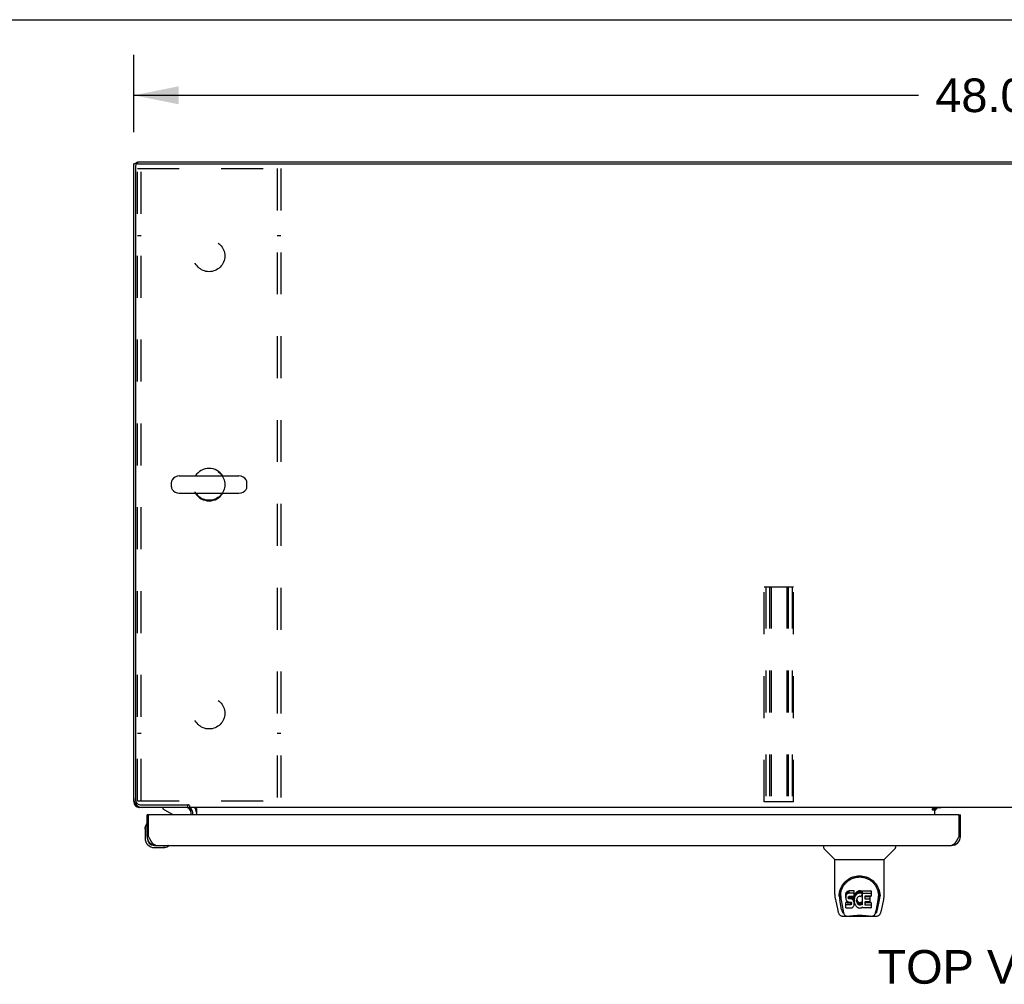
# Model space of a CAD drawing. Header units: inches. Extents: x 0 to 212, y 0 to 138.
# Tile 13 of 20: x 41 to 68, y 111 to 138. Entities that reach past the tile are written whole.
import ezdxf

# ---------------------------------------------------------------- set-up
doc = ezdxf.new("R2010")
doc.units = ezdxf.units.IN
doc.header["$LTSCALE"] = 11.6875
doc.header["$MEASUREMENT"] = 0
doc.linetypes.add('HIDDEN', pattern=[0.2, 0.1, -0.1])
doc.layers.get('0').update_dxf_attribs({"linetype": 'CONTINUOUS'})
for name, color, linetype in [('02___PRT_ALL_AXES', 7, 'CONTINUOUS'), ('DEFAULT_2', 8, 'HIDDEN'), ('DIMENSIONS', 7, 'CONTINUOUS')]:
    doc.layers.add(name, color=color, linetype=linetype)
doc.styles.get("Standard").update_dxf_attribs({"font": 'arial.ttf'})
doc.dimstyles.new('DIMSTYLE_1', dxfattribs={"dimtxt": 0.9375, "dimasz": 1.25, "dimexe": 0.09, "dimexo": 0.07, "dimgap": 0.0375, "dimtad": 0, "dimtih": 1, "dimtoh": 1, "dimzin": 4, "dimdsep": 46, "dimtxsty": 'Standard', "dimblk": '_FILLED', "dimblk1": '_FILLED', "dimblk2": '_FILLED', "dimcen": 0.09, "dimazin": 1, "dimtfac": 1, "dimtdec": 3, "dimtofl": 0, "dimtmove": 0, "dimatfit": 3, "dimldrblk": '_FILLED', "dimfxl": 0, "dimtolj": 1, "dimtzin": 4, "dimarcsym": 0})

# ---------------------------------------------------------------- blocks, each defined once
blk = doc.blocks.new('_FILLED')
at = {"color": 0, "linetype": 'ByBlock'}
blk.add_solid([(0, 0), (-1, 0.2), (-1, -0.2)], dxfattribs=at)
blk = doc.blocks.new('*D14')
at = {"layer": 'DIMENSIONS', "color": 2, "linetype": 'Continuous'}
for p, q in [((43.798, 134.361), (43.798, 136.518)), ((91.798, 134.361), (91.798, 136.518)), ((43.798, 135.393), (65.691, 135.393)), ((91.798, 135.393), (69.904, 135.393))]:
    blk.add_line(p, q, dxfattribs=at)
at = {"layer": 'DIMENSIONS', "color": 2, "linetype": 'Continuous', "xscale": 1.25, "yscale": 1.25, "zscale": 1.25, "rotation": 180}
blk.add_blockref('_FILLED', (43.798, 135.393), dxfattribs=at)
at = {"layer": 'DIMENSIONS', "color": 2, "linetype": 'Continuous', "xscale": 1.25, "yscale": 1.25, "zscale": 1.25}
blk.add_blockref('_FILLED', (91.798, 135.393), dxfattribs=at)
at = {"layer": 'DIMENSIONS', "color": 2, "linetype": 'Continuous', "insert": (67.798, 135.861), "char_height": 0.9375, "width": 3.27602, "attachment_point": 2, "line_spacing_factor": 0.9}
blk.add_mtext('48.00', dxfattribs=at)

msp = doc.modelspace()

# ---------------------------------------------------------------- linework, layer by layer
at = {"color": 7, "linetype": 'Continuous'}
for p, q in [((0, 137.5), (212.5, 137.5)), ((43.902, 133.538), (43.902, 133.485)), ((43.902, 133.486), (43.798, 133.486)), ((43.846, 133.489), (43.85, 133.486)), ((43.85, 133.423), (43.85, 115.74)), ((43.912, 133.486), (91.683, 133.486)), ((45.07, 124.779), (46.733, 124.779)), ((44.848, 124.474), (44.848, 124.602)), ((46.956, 124.474), (46.956, 124.602)), ((45.07, 124.296), (46.733, 124.296)), ((43.798, 115.704), (43.811, 115.704)), ((43.846, 115.587), (43.87, 115.61)), ((43.964, 115.551), (43.964, 115.538)), ((43.975, 115.615), (45.305, 115.615)), ((44.615, 115.538), (44.615, 115.499)), ((44.615, 115.499), (44.853, 115.361)), ((45.297, 115.615), (45.297, 115.538)), ((45.35, 115.589), (45.35, 115.538)), ((90.245, 115.538), (45.35, 115.538)), ((45.402, 115.334), (45.402, 115.381)), ((45.548, 115.509), (45.548, 115.334)), ((66.084, 115.508), (66.152, 115.508)), ((66.084, 115.458), (66.084, 115.508)), ((66.152, 115.458), (66.084, 115.458)), ((66.152, 115.538), (66.152, 115.508)), ((66.152, 115.334), (66.152, 115.503)), ((66.159, 115.463), (66.223, 115.527)), ((44.235, 115.334), (44.173, 115.334)), ((66.798, 115.334), (66.86, 115.334)), ((44.113, 114.939), (44.115, 114.977)), ((44.113, 114.939), (44.113, 114.683)), ((44.159, 115.075), (44.159, 115.075)), ((44.173, 114.726), (44.173, 114.683)), ((44.173, 114.726), (44.215, 114.726)), ((66.86, 114.726), (66.818, 114.726)), ((44.376, 114.48), (44.419, 114.48)), ((44.376, 114.42), (44.632, 114.42)), ((44.67, 114.423), (44.632, 114.42)), ((44.761, 114.465), (44.764, 114.466)), ((44.764, 114.466), (44.766, 114.466)), ((63.044, 114.48), (63.044, 114.418)), ((63.353, 114.092), (63.055, 114.39)), ((64.742, 114.092), (65.04, 114.39)), ((65.051, 114.48), (65.051, 114.418)), ((63.359, 114.086), (64.736, 114.086)), ((63.359, 113.114), (63.359, 114.086)), ((64.736, 113.115), (64.736, 114.086)), ((63.691, 113.183), (63.678, 113.164)), ((63.7, 113.191), (63.691, 113.183)), ((63.691, 113.117), (63.691, 113.183)), ((63.709, 113.198), (63.7, 113.191)), ((63.7, 113.125), (63.7, 113.191)), ((63.731, 113.208), (63.709, 113.198)), ((63.709, 113.131), (63.709, 113.198)), ((63.754, 113.215), (63.731, 113.208)), ((63.731, 113.141), (63.731, 113.208)), ((63.894, 113.215), (63.754, 113.215)), ((63.754, 113.148), (63.754, 113.215)), ((63.896, 113.172), (63.894, 113.215)), ((63.894, 113.148), (63.894, 113.215)), ((63.896, 113.105), (63.896, 113.172)), ((63.972, 113.185), (63.955, 113.169)), ((63.99, 113.198), (63.972, 113.185)), ((63.972, 113.118), (63.972, 113.185)), ((64.01, 113.206), (63.99, 113.198)), ((63.99, 113.131), (63.99, 113.198)), ((64.032, 113.211), (64.01, 113.206)), ((64.01, 113.14), (64.01, 113.206)), ((64.054, 113.214), (64.032, 113.211)), ((64.032, 113.145), (64.032, 113.211)), ((64.054, 113.214), (64.077, 113.213)), ((64.054, 113.147), (64.054, 113.214)), ((64.088, 113.211), (64.077, 113.213)), ((64.077, 113.146), (64.077, 113.213)), ((64.098, 113.208), (64.088, 113.211)), ((64.088, 113.145), (64.088, 113.211)), ((64.117, 113.196), (64.098, 113.208)), ((64.098, 113.141), (64.098, 113.208)), ((64.117, 113.196), (64.117, 113.129)), ((64.119, 113.192), (64.119, 113.126)), ((64.127, 113.213), (64.364, 113.213)), ((64.127, 112.821), (64.127, 113.213)), ((64.369, 113.208), (64.369, 113.067)), ((63.374, 112.971), (63.439, 112.666)), ((63.484, 113.145), (63.483, 113.082)), ((63.546, 112.694), (63.493, 112.964)), ((63.521, 113.073), (63.521, 113.049)), ((63.53, 112.951), (63.587, 112.659)), ((63.663, 113.118), (63.661, 113.094)), ((63.661, 113.027), (63.661, 113.094)), ((63.663, 113.051), (63.661, 113.027)), ((63.661, 113.027), (63.662, 113.003)), ((63.662, 113.003), (63.666, 112.98)), ((63.668, 113.141), (63.663, 113.118)), ((63.663, 113.051), (63.663, 113.118)), ((63.668, 113.074), (63.663, 113.051)), ((63.666, 112.98), (63.674, 112.958)), ((63.678, 113.164), (63.668, 113.141)), ((63.668, 113.074), (63.668, 113.141)), ((63.678, 113.097), (63.668, 113.074)), ((63.674, 112.958), (63.687, 112.938)), ((63.678, 113.097), (63.678, 113.164)), ((63.691, 113.117), (63.678, 113.097)), ((63.687, 112.938), (63.704, 112.92)), ((63.7, 113.125), (63.691, 113.117)), ((63.709, 113.131), (63.7, 113.125)), ((63.704, 112.92), (63.723, 112.907)), ((63.731, 113.141), (63.709, 113.131)), ((63.723, 112.907), (63.735, 112.903)), ((63.754, 113.148), (63.731, 113.141)), ((63.732, 113.016), (63.733, 113.031)), ((63.733, 113.008), (63.732, 113.016)), ((63.733, 113.031), (63.735, 113.046)), ((63.733, 113.008), (63.733, 113.031)), ((63.735, 113.001), (63.733, 113.008)), ((63.735, 113.046), (63.738, 113.052)), ((63.735, 113.001), (63.735, 113.046)), ((63.74, 112.995), (63.735, 113.001)), ((63.735, 112.903), (63.746, 112.901)), ((63.738, 113.052), (63.744, 113.057)), ((63.74, 112.995), (63.74, 113.054)), ((63.746, 112.991), (63.74, 112.995)), ((63.744, 113.057), (63.758, 113.062)), ((63.746, 113.057), (63.746, 113.058)), ((63.761, 113.053), (63.746, 113.057)), ((63.746, 112.991), (63.746, 113.057)), ((63.761, 112.987), (63.746, 112.991)), ((63.746, 112.901), (63.794, 112.9)), ((63.894, 113.148), (63.754, 113.148)), ((63.758, 113.062), (63.773, 113.063)), ((63.785, 113.054), (63.761, 113.053)), ((63.761, 112.987), (63.761, 113.053)), ((63.785, 112.987), (63.761, 112.987)), ((63.773, 113.063), (63.886, 113.063)), ((63.808, 113.053), (63.785, 113.054)), ((63.785, 112.987), (63.785, 113.054)), ((63.808, 112.986), (63.785, 112.987)), ((63.794, 112.9), (63.801, 112.9)), ((63.801, 112.9), (63.808, 112.897)), ((63.832, 113.048), (63.808, 113.053)), ((63.808, 112.986), (63.808, 113.053)), ((63.832, 112.981), (63.808, 112.986)), ((63.808, 112.897), (63.814, 112.893)), ((63.843, 113.043), (63.832, 113.048)), ((63.832, 112.981), (63.832, 113.048)), ((63.843, 112.976), (63.832, 112.981)), ((63.853, 113.036), (63.843, 113.043)), ((63.843, 112.976), (63.843, 113.043)), ((63.853, 112.969), (63.843, 112.976)), ((63.87, 113.019), (63.853, 113.036)), ((63.853, 112.969), (63.853, 113.036)), ((63.87, 112.952), (63.853, 112.969)), ((63.883, 112.999), (63.87, 113.019)), ((63.87, 112.952), (63.87, 113.019)), ((63.883, 112.932), (63.87, 112.952)), ((63.893, 112.977), (63.883, 112.999)), ((63.883, 112.932), (63.883, 112.999)), ((63.893, 112.91), (63.883, 112.932)), ((63.886, 113.063), (63.892, 113.063)), ((63.892, 113.063), (63.894, 113.069)), ((63.894, 112.973), (63.893, 112.977)), ((63.893, 112.91), (63.893, 112.977)), ((63.899, 112.887), (63.893, 112.91)), ((63.896, 113.105), (63.894, 113.148)), ((63.894, 113.069), (63.895, 113.082)), ((63.898, 113.051), (63.894, 113.007)), ((63.894, 112.94), (63.894, 113.007)), ((63.898, 112.984), (63.894, 112.94)), ((63.894, 112.94), (63.894, 112.918)), ((63.894, 112.918), (63.898, 112.895)), ((63.895, 113.082), (63.896, 113.105)), ((63.902, 113.073), (63.898, 113.051)), ((63.898, 112.984), (63.898, 113.051)), ((63.902, 113.006), (63.898, 112.984)), ((63.908, 113.094), (63.902, 113.073)), ((63.902, 113.006), (63.902, 113.073)), ((63.908, 113.028), (63.902, 113.006)), ((63.917, 113.115), (63.908, 113.094)), ((63.908, 113.028), (63.908, 113.094)), ((63.917, 113.048), (63.908, 113.028)), ((63.928, 113.134), (63.917, 113.115)), ((63.917, 113.048), (63.917, 113.115)), ((63.928, 113.068), (63.917, 113.048)), ((63.941, 113.153), (63.928, 113.134)), ((63.928, 113.068), (63.928, 113.134)), ((63.941, 113.086), (63.928, 113.068)), ((63.955, 113.169), (63.941, 113.153)), ((63.941, 113.086), (63.941, 113.153)), ((63.955, 113.103), (63.941, 113.086)), ((63.955, 113.103), (63.955, 113.169)), ((63.972, 113.118), (63.955, 113.103)), ((63.964, 112.955), (63.963, 112.929)), ((63.963, 112.929), (63.964, 112.915)), ((63.967, 112.982), (63.964, 112.955)), ((63.964, 112.915), (63.964, 112.955)), ((63.964, 112.915), (63.967, 112.903)), ((63.966, 112.975), (63.967, 112.969)), ((63.971, 112.995), (63.967, 112.982)), ((63.967, 112.969), (63.978, 112.944)), ((63.967, 112.903), (63.967, 112.969)), ((63.967, 112.903), (63.978, 112.878)), ((63.977, 113.007), (63.971, 112.995)), ((63.99, 113.131), (63.972, 113.118)), ((63.991, 113.03), (63.977, 113.007)), ((63.978, 112.944), (63.991, 112.921)), ((63.978, 112.878), (63.978, 112.944)), ((64.01, 113.14), (63.99, 113.131)), ((63.999, 113.04), (63.991, 113.03)), ((63.991, 112.921), (64, 112.911)), ((63.991, 112.855), (63.991, 112.921)), ((64.01, 113.048), (63.999, 113.04)), ((64, 112.911), (64.01, 112.902)), ((64, 112.845), (64, 112.911)), ((64.032, 113.145), (64.01, 113.14)), ((64.035, 113.058), (64.01, 113.048)), ((64.01, 112.902), (64.021, 112.895)), ((64.01, 112.836), (64.01, 112.902)), ((64.054, 113.147), (64.032, 113.145)), ((64.047, 113.062), (64.035, 113.058)), ((64.061, 113.061), (64.047, 113.062)), ((64.077, 113.146), (64.054, 113.147)), ((64.074, 113.058), (64.061, 113.061)), ((64.086, 113.053), (64.074, 113.058)), ((64.088, 113.145), (64.077, 113.146)), ((64.086, 112.893), (64.098, 112.899)), ((64.098, 113.141), (64.088, 113.145)), ((64.118, 113.124), (64.092, 113.056)), ((64.117, 113.129), (64.098, 113.141)), ((64.098, 112.899), (64.109, 112.906)), ((64.098, 112.832), (64.098, 112.899)), ((64.109, 112.906), (64.109, 112.84)), ((64.115, 112.905), (64.127, 112.888)), ((64.127, 113.146), (64.364, 113.146)), ((64.197, 113.058), (64.197, 112.991)), ((64.199, 112.9), (64.199, 112.822)), ((64.364, 113.063), (64.202, 113.063)), ((64.202, 113.053), (64.333, 113.053)), ((64.202, 112.986), (64.333, 112.986)), ((64.333, 112.904), (64.203, 112.904)), ((64.338, 113.049), (64.338, 112.909)), ((64.508, 112.659), (64.565, 112.948)), ((64.549, 112.694), (64.602, 112.964)), ((64.565, 112.948), (64.565, 112.952)), ((64.611, 113.145), (64.612, 113.082)), ((64.618, 113.072), (64.618, 113.072)), ((64.618, 113.059), (64.618, 113.06)), ((64.656, 112.666), (64.721, 112.971)), ((63.664, 112.742), (63.664, 112.883)), ((63.728, 112.888), (63.668, 112.888)), ((63.668, 112.821), (63.668, 112.888)), ((63.728, 112.821), (63.668, 112.821)), ((63.669, 112.737), (63.813, 112.737)), ((63.789, 112.889), (63.728, 112.888)), ((63.728, 112.821), (63.728, 112.888)), ((63.789, 112.822), (63.728, 112.821)), ((63.804, 112.89), (63.789, 112.889)), ((63.789, 112.822), (63.789, 112.889)), ((63.804, 112.823), (63.789, 112.822)), ((63.81, 112.893), (63.804, 112.89)), ((63.804, 112.823), (63.804, 112.89)), ((63.81, 112.826), (63.804, 112.823)), ((63.812, 112.895), (63.81, 112.893)), ((63.81, 112.826), (63.81, 112.893)), ((63.816, 112.832), (63.81, 112.826)), ((63.813, 112.737), (63.825, 112.738)), ((63.814, 112.893), (63.819, 112.887)), ((63.816, 112.832), (63.816, 112.891)), ((63.825, 112.844), (63.816, 112.832)), ((63.819, 112.887), (63.826, 112.873)), ((63.825, 112.844), (63.825, 112.875)), ((63.827, 112.851), (63.825, 112.844)), ((63.825, 112.738), (63.836, 112.742)), ((63.826, 112.873), (63.828, 112.858)), ((63.827, 112.851), (63.827, 112.863)), ((63.828, 112.858), (63.827, 112.851)), ((63.836, 112.742), (63.856, 112.756)), ((63.856, 112.756), (63.873, 112.773)), ((63.873, 112.773), (63.879, 112.783)), ((63.879, 112.783), (63.885, 112.794)), ((63.885, 112.794), (63.893, 112.816)), ((63.893, 112.816), (63.9, 112.839)), ((63.898, 112.895), (63.902, 112.874)), ((63.901, 112.863), (63.899, 112.887)), ((63.9, 112.839), (63.901, 112.863)), ((63.901, 112.863), (63.901, 112.878)), ((63.902, 112.874), (63.909, 112.853)), ((63.909, 112.853), (63.931, 112.813)), ((63.931, 112.813), (63.943, 112.795)), ((63.943, 112.795), (63.958, 112.778)), ((63.958, 112.778), (63.974, 112.763)), ((63.974, 112.763), (63.992, 112.749)), ((63.978, 112.878), (63.991, 112.855)), ((63.991, 112.855), (64, 112.845)), ((63.992, 112.749), (64.002, 112.744)), ((64, 112.845), (64.01, 112.836)), ((64.002, 112.744), (64.012, 112.741)), ((64.01, 112.836), (64.021, 112.828)), ((64.012, 112.741), (64.034, 112.735)), ((64.021, 112.895), (64.033, 112.89)), ((64.021, 112.828), (64.021, 112.895)), ((64.021, 112.828), (64.033, 112.823)), ((64.033, 112.89), (64.046, 112.888)), ((64.033, 112.823), (64.033, 112.89)), ((64.033, 112.823), (64.046, 112.821)), ((64.034, 112.735), (64.056, 112.733)), ((64.046, 112.888), (64.06, 112.887)), ((64.046, 112.821), (64.046, 112.888)), ((64.046, 112.821), (64.06, 112.821)), ((64.056, 112.733), (64.078, 112.736)), ((64.06, 112.887), (64.073, 112.889)), ((64.06, 112.821), (64.06, 112.887)), ((64.06, 112.821), (64.073, 112.823)), ((64.073, 112.889), (64.086, 112.893)), ((64.073, 112.823), (64.073, 112.889)), ((64.073, 112.823), (64.086, 112.827)), ((64.078, 112.736), (64.099, 112.742)), ((64.086, 112.827), (64.086, 112.893)), ((64.086, 112.827), (64.098, 112.832)), ((64.098, 112.832), (64.109, 112.84)), ((64.099, 112.742), (64.118, 112.754)), ((64.115, 112.838), (64.127, 112.821)), ((64.118, 112.754), (64.119, 112.754)), ((64.129, 112.754), (64.119, 112.754)), ((64.129, 112.741), (64.129, 112.754)), ((64.365, 112.737), (64.134, 112.737)), ((64.203, 112.885), (64.365, 112.885)), ((64.203, 112.818), (64.365, 112.818)), ((64.369, 112.88), (64.369, 112.741)), ((63.563, 112.511), (63.764, 112.511)), ((63.605, 112.59), (63.597, 112.59)), ((63.603, 112.594), (63.607, 112.585)), ((63.607, 112.584), (63.607, 112.585)), ((63.649, 112.511), (63.648, 112.511)), ((64.341, 112.5), (63.754, 112.5)), ((64.331, 112.511), (64.532, 112.511)), ((64.447, 112.511), (64.446, 112.511)), ((64.488, 112.585), (64.492, 112.594)), ((64.488, 112.584), (64.488, 112.585)), ((64.498, 112.59), (64.49, 112.59))]:
    msp.add_line(p, q, dxfattribs=at)
at = {"color": 3, "linetype": 'Continuous'}
for p, q in [((43.902, 133.538), (91.694, 133.538)), ((43.798, 115.704), (43.798, 133.486)), ((45.301, 115.538), (43.964, 115.538)), ((45.444, 115.334), (45.444, 115.395)), ((66.152, 115.503), (66.084, 115.503)), ((66.323, 115.527), (66.152, 115.527)), ((44.173, 114.726), (44.173, 115.334)), ((44.215, 114.726), (44.215, 115.314)), ((66.798, 115.334), (44.235, 115.334)), ((66.818, 115.314), (66.818, 114.726)), ((66.86, 114.726), (66.86, 115.334)), ((44.221, 114.714), (44.215, 114.726)), ((44.23, 114.696), (44.221, 114.714)), ((44.237, 114.684), (44.23, 114.696)), ((44.243, 114.672), (44.237, 114.684)), ((44.25, 114.661), (44.243, 114.672)), ((44.256, 114.649), (44.25, 114.661)), ((66.792, 114.678), (66.786, 114.667)), ((66.799, 114.69), (66.792, 114.678)), ((66.805, 114.702), (66.799, 114.69)), ((66.818, 114.726), (66.805, 114.702)), ((44.419, 114.48), (66.614, 114.48))]:
    msp.add_line(p, q, dxfattribs=at)
for points in [[(43.806, 115.72), (43.806, 115.72), (43.8, 115.712), (43.798, 115.704)], [(43.964, 115.538), (43.972, 115.54), (43.979, 115.546), (43.98, 115.547)], [(44.419, 114.48), (44.416, 114.48), (44.413, 114.48), (44.409, 114.481), (44.406, 114.481), (44.403, 114.482), (44.4, 114.483), (44.397, 114.484), (44.393, 114.485), (44.39, 114.486), (44.387, 114.487), (44.384, 114.489), (44.381, 114.491), (44.377, 114.492), (44.374, 114.494), (44.371, 114.496), (44.368, 114.499), (44.365, 114.501), (44.362, 114.504), (44.358, 114.506), (44.355, 114.509), (44.352, 114.512), (44.349, 114.515), (44.346, 114.518), (44.342, 114.521), (44.339, 114.525), (44.336, 114.528), (44.333, 114.532), (44.33, 114.536), (44.326, 114.54), (44.323, 114.544), (44.32, 114.548), (44.317, 114.552), (44.314, 114.556), (44.31, 114.561), (44.307, 114.565), (44.304, 114.57), (44.301, 114.575), (44.298, 114.58), (44.294, 114.585), (44.291, 114.59), (44.288, 114.595), (44.285, 114.6), (44.282, 114.605), (44.278, 114.61), (44.275, 114.616), (44.272, 114.621), (44.269, 114.627), (44.266, 114.632), (44.262, 114.638), (44.259, 114.643), (44.256, 114.649)], [(66.786, 114.667), (66.78, 114.655), (66.776, 114.649), (66.773, 114.643), (66.77, 114.638), (66.767, 114.632), (66.764, 114.627), (66.761, 114.621), (66.757, 114.616), (66.754, 114.61), (66.751, 114.605), (66.748, 114.6), (66.745, 114.595), (66.741, 114.59), (66.738, 114.585), (66.735, 114.58), (66.732, 114.575), (66.729, 114.57), (66.725, 114.565), (66.722, 114.561), (66.719, 114.556), (66.716, 114.552), (66.713, 114.548), (66.709, 114.544), (66.706, 114.54), (66.703, 114.536), (66.7, 114.532), (66.697, 114.528), (66.693, 114.525), (66.69, 114.521), (66.687, 114.518), (66.684, 114.515), (66.681, 114.512), (66.677, 114.509), (66.674, 114.506), (66.671, 114.504), (66.668, 114.501), (66.665, 114.499), (66.661, 114.496), (66.658, 114.494), (66.655, 114.492), (66.652, 114.491), (66.649, 114.489), (66.645, 114.487), (66.642, 114.486), (66.639, 114.485), (66.636, 114.484), (66.633, 114.483), (66.629, 114.482), (66.626, 114.481), (66.623, 114.481), (66.62, 114.48), (66.617, 114.48), (66.614, 114.48)]]:
    msp.add_lwpolyline(points, dxfattribs=at)
at = {"color": 7, "linetype": 'Continuous'}
for points in [[(45.329, 115.604), (45.328, 115.604), (45.326, 115.605), (45.324, 115.605), (45.323, 115.606), (45.321, 115.607), (45.318, 115.608), (45.316, 115.609), (45.314, 115.61), (45.311, 115.611), (45.309, 115.612), (45.307, 115.614), (45.305, 115.615)], [(45.35, 115.589), (45.349, 115.59), (45.347, 115.592), (45.346, 115.593), (45.345, 115.595), (45.343, 115.596), (45.342, 115.597), (45.341, 115.598), (45.34, 115.599), (45.338, 115.6), (45.337, 115.601), (45.336, 115.601), (45.335, 115.602), (45.334, 115.602), (45.332, 115.603), (45.329, 115.604)], [(45.528, 115.522), (45.525, 115.526), (45.524, 115.528), (45.523, 115.53), (45.521, 115.531), (45.52, 115.533), (45.519, 115.534), (45.517, 115.536), (45.516, 115.536), (45.514, 115.537), (45.513, 115.538), (45.512, 115.538), (45.511, 115.538)], [(45.548, 115.509), (45.546, 115.509), (45.545, 115.509), (45.543, 115.509), (45.541, 115.509), (45.54, 115.51), (45.538, 115.511), (45.536, 115.512), (45.535, 115.513), (45.533, 115.515), (45.532, 115.516), (45.53, 115.518), (45.529, 115.52), (45.528, 115.522)], [(44.159, 115.075), (44.159, 115.073), (44.158, 115.072), (44.158, 115.068)], [(44.766, 114.466), (44.767, 114.467), (44.767, 114.467)], [(63.477, 113.072), (63.479, 113.115), (63.487, 113.167), (63.499, 113.216), (63.514, 113.262), (63.532, 113.305), (63.554, 113.346), (63.578, 113.384), (63.605, 113.42), (63.635, 113.454), (63.667, 113.485), (63.701, 113.513), (63.738, 113.539), (63.777, 113.562), (63.818, 113.582), (63.861, 113.599), (63.905, 113.612), (63.951, 113.622), (63.998, 113.628), (64.046, 113.63), (64.093, 113.628), (64.14, 113.623), (64.186, 113.613), (64.23, 113.6), (64.274, 113.583), (64.315, 113.564), (64.354, 113.541), (64.391, 113.516), (64.425, 113.487), (64.457, 113.457), (64.487, 113.423), (64.514, 113.388), (64.539, 113.35), (64.561, 113.309), (64.58, 113.266), (64.595, 113.22), (64.607, 113.172), (64.615, 113.12), (64.618, 113.072)], [(63.521, 113.073), (63.521, 113.093), (63.522, 113.117), (63.525, 113.141), (63.529, 113.165), (63.533, 113.188), (63.539, 113.211), (63.546, 113.234), (63.554, 113.256), (63.562, 113.278), (63.572, 113.299), (63.582, 113.319), (63.593, 113.339), (63.604, 113.358), (63.617, 113.376), (63.629, 113.393), (63.642, 113.41), (63.656, 113.425), (63.67, 113.44), (63.684, 113.454), (63.699, 113.468), (63.714, 113.481), (63.729, 113.493), (63.745, 113.504), (63.76, 113.514), (63.776, 113.524), (63.792, 113.533), (63.808, 113.542)], [(63.808, 113.542), (63.824, 113.55), (63.84, 113.557), (63.856, 113.563), (63.871, 113.569), (63.887, 113.575), (63.903, 113.579), (63.919, 113.584), (63.935, 113.587), (63.951, 113.591), (63.967, 113.593), (63.983, 113.595), (63.999, 113.597), (64.015, 113.598), (64.031, 113.599), (64.047, 113.599), (64.063, 113.599), (64.079, 113.599), (64.095, 113.597), (64.111, 113.596), (64.127, 113.593), (64.142, 113.591), (64.158, 113.588), (64.174, 113.584), (64.19, 113.58), (64.206, 113.575), (64.222, 113.57), (64.238, 113.564), (64.254, 113.557), (64.27, 113.55)], [(64.27, 113.55), (64.286, 113.542), (64.302, 113.534), (64.318, 113.525), (64.334, 113.515), (64.349, 113.504), (64.365, 113.493), (64.38, 113.481), (64.395, 113.469), (64.41, 113.455), (64.424, 113.441), (64.438, 113.426), (64.452, 113.41), (64.465, 113.393), (64.478, 113.376), (64.49, 113.358), (64.502, 113.339), (64.513, 113.319), (64.523, 113.299), (64.533, 113.278), (64.541, 113.257), (64.549, 113.234), (64.556, 113.212), (64.561, 113.189), (64.566, 113.165), (64.57, 113.141), (64.573, 113.117), (64.574, 113.093), (64.574, 113.073)], [(63.359, 113.114), (63.359, 113.088), (63.362, 113.045), (63.368, 113.003), (63.374, 112.971)], [(63.477, 113.059), (63.477, 113.064), (63.477, 113.072)], [(63.521, 113.049), (63.521, 113.033), (63.522, 113.005), (63.526, 112.977), (63.53, 112.951)], [(64.565, 112.952), (64.566, 112.955), (64.567, 112.958), (64.567, 112.961), (64.568, 112.964), (64.568, 112.968), (64.569, 112.971), (64.569, 112.974), (64.57, 112.978), (64.57, 112.981), (64.57, 112.985), (64.571, 112.989), (64.571, 112.993), (64.572, 112.996), (64.572, 113.001), (64.573, 113.005), (64.573, 113.009), (64.573, 113.013), (64.574, 113.018), (64.574, 113.022), (64.574, 113.027), (64.574, 113.032), (64.574, 113.037), (64.574, 113.042), (64.574, 113.047), (64.574, 113.073)], [(64.618, 113.072), (64.618, 113.065), (64.618, 113.06)], [(64.721, 112.971), (64.727, 113.002), (64.733, 113.045), (64.736, 113.087), (64.736, 113.115)], [(63.439, 112.666), (63.442, 112.651), (63.448, 112.63), (63.453, 112.612), (63.46, 112.595), (63.466, 112.58), (63.474, 112.567), (63.482, 112.555), (63.491, 112.544), (63.502, 112.533), (63.515, 112.525), (63.529, 112.518), (63.543, 112.514), (63.559, 112.512), (63.563, 112.511)], [(63.587, 112.659), (63.589, 112.647), (63.592, 112.633), (63.596, 112.62), (63.599, 112.607), (63.603, 112.594)], [(63.668, 112.888), (63.668, 112.888), (63.668, 112.888), (63.667, 112.888), (63.667, 112.887), (63.666, 112.887), (63.666, 112.887), (63.665, 112.887), (63.665, 112.886), (63.665, 112.886), (63.664, 112.885), (63.664, 112.885), (63.664, 112.884), (63.664, 112.884), (63.664, 112.883)], [(63.668, 112.821), (63.668, 112.821), (63.668, 112.821), (63.667, 112.821), (63.667, 112.821), (63.666, 112.82), (63.666, 112.82), (63.665, 112.82), (63.665, 112.819), (63.665, 112.819), (63.664, 112.819), (63.664, 112.818), (63.664, 112.818), (63.664, 112.817), (63.664, 112.816)], [(64.492, 112.594), (64.496, 112.607), (64.499, 112.62), (64.503, 112.633), (64.506, 112.647), (64.508, 112.659)], [(64.532, 112.511), (64.547, 112.513), (64.56, 112.516), (64.573, 112.521), (64.584, 112.527), (64.595, 112.535), (64.604, 112.544), (64.613, 112.554), (64.62, 112.565), (64.627, 112.576), (64.633, 112.589), (64.638, 112.603), (64.644, 112.618), (64.649, 112.635), (64.654, 112.654), (64.656, 112.666)], [(63.607, 112.584), (63.612, 112.572), (63.618, 112.559), (63.625, 112.548), (63.631, 112.539), (63.639, 112.531), (63.647, 112.524), (63.656, 112.518), (63.665, 112.514), (63.676, 112.512), (63.683, 112.511)], [(63.764, 112.511), (63.785, 112.512), (63.807, 112.514), (63.83, 112.516), (63.855, 112.518), (63.88, 112.521), (63.907, 112.524), (63.935, 112.527), (63.963, 112.529), (63.992, 112.531), (64.021, 112.532), (64.05, 112.532), (64.079, 112.532), (64.108, 112.531), (64.137, 112.529), (64.165, 112.526), (64.192, 112.524), (64.218, 112.521), (64.243, 112.518), (64.267, 112.516), (64.29, 112.513), (64.311, 112.512), (64.331, 112.511)], [(63.764, 112.511), (63.786, 112.512), (63.813, 112.514), (63.84, 112.516), (63.868, 112.519), (63.897, 112.522), (63.926, 112.525), (63.956, 112.527), (63.986, 112.529), (64.017, 112.53), (64.047, 112.53), (64.077, 112.53), (64.108, 112.529), (64.138, 112.527), (64.168, 112.525), (64.197, 112.522), (64.226, 112.519), (64.254, 112.516), (64.282, 112.514), (64.309, 112.512), (64.331, 112.511)], [(64.412, 112.511), (64.419, 112.512), (64.43, 112.514), (64.439, 112.518), (64.448, 112.524), (64.456, 112.531), (64.464, 112.539), (64.47, 112.548), (64.477, 112.559), (64.483, 112.571), (64.488, 112.584)]]:
    msp.add_lwpolyline(points, dxfattribs=at)
at = {"color": 3, "linetype": 'Continuous'}
for centre, radius, start, end in [((43.964, 133.371), 0.167, 112.0574, 136.4991), ((44.044, 115.784), 0.246, 180, 270), ((43.964, 115.704), 0.167, 180, 270), ((45.301, 115.395), 0.142, 0, 90), ((66.267, 115.423), 0.115, 115.2502, 167.1429), ((44.235, 115.314), 0.02, 90, 180), ((66.798, 115.314), 0.02, 0, 90), ((44.419, 114.726), 0.246, 180, 270), ((66.614, 114.726), 0.246, 270, 360)]:
    msp.add_arc(centre, radius, start, end, dxfattribs=at)
at = {"color": 7, "linetype": 'Continuous'}
for centre, radius, start, end in [((43.912, 133.423), 0.0625, 90, 180), ((45.902, 124.538), 0.452, 32.2955, 147.7045), ((45.07, 124.538), 0.241, 90, 146.8152), ((46.733, 124.538), 0.241, 33.1848, 90), ((44.973, 124.602), 0.125, 146.8152, 180), ((44.973, 124.474), 0.125, 180, 213.1848), ((46.831, 124.602), 0.125, 0, 33.1848), ((46.831, 124.474), 0.125, 326.8152, 360), ((45.07, 124.538), 0.241, 213.1848, 270), ((45.902, 124.538), 0.452, 212.2979, 327.7021), ((46.733, 124.538), 0.241, 270, 326.8152), ((43.975, 115.74), 0.125, 180, 270), ((45.245, 115.381), 0.157, 0, 90), ((45.301, 115.395), 0.246, 0, 35.3272), ((44.803, 115.274), 0.1, 36.5468, 59.908), ((44.363, 114.939), 0.25, 149.1101, 180), ((44.161, 115.06), 0.015, 96.3796, 149.1101), ((44.158, 115.06), 0.015, 0, 83.6204), ((44.376, 114.683), 0.263, 180, 270), ((44.376, 114.683), 0.203, 180, 270), ((44.632, 114.67), 0.25, 270, 300.8899), ((44.753, 114.465), 0.015, 6.3796, 90), ((44.753, 114.468), 0.015, 300.8899, 353.6204), ((63.083, 114.418), 0.0394, 180, 225), ((65.012, 114.418), 0.0394, 315, 360), ((63.367, 114.106), 0.0197, 225, 270), ((64.728, 114.106), 0.0197, 270, 315), ((63.754, 112.519), 0.0197, 203.607, 270), ((64.341, 112.519), 0.0197, 270, 336.393)]:
    msp.add_arc(centre, radius, start, end, dxfattribs=at)
for centre, major_axis, ratio, start_param, end_param in [((64.048, 113.072), (0, 0.565), 0.999848, 1.129542, 1.76365), ((64.114, 113.192), (0.00448, 0), 1, 0.003891, 0.905353), ((64.364, 113.208), (0.00448, 0), 1, 0, 1.570796), ((64.048, 113.072), (0, 0.565), 0.999848, 4.519536, 5.157611), ((64.088, 113.057), (0.00448, 0), 1, -1.986921, -0.366491), ((64.112, 112.903), (0.00448, 0), 1, 1.570796, 2.222579), ((64.112, 112.903), (0, 0.00448), 1, -0.975826, 0), ((64.114, 113.126), (0.00448, 0), 1, 0.003842, 0.905353), ((64.114, 113.126), (0, 0.00448), 1, -1.937287, -1.566955), ((64.202, 113.058), (0.00448, 0), 1, 1.570796, 3.141593), ((64.202, 113.058), (0, 0.00448), 1, -4.712389, -3.141593), ((64.202, 112.991), (0, 0.00448), 1, -4.712389, -3.141593), ((64.203, 112.9), (0, 0.00448), 1, 0, 1.570796), ((64.333, 113.049), (0.00448, 0), 1, 0, 1.570796), ((64.333, 112.982), (0.00448, 0), 1, 0, 1.570796), ((64.333, 112.909), (0, 0.00448), 1, -3.141593, -1.570796), ((64.364, 113.142), (0.00448, 0), 1, 0, 1.570796), ((64.364, 113.067), (0, 0.00448), 1, -3.141593, -1.570796), ((63.604, 112.945), (0.007, 0.354), 0.213027, -3.923008, -3.13761), ((63.669, 112.742), (0, 0.00483), 1, -4.712389, -3.141593), ((64.112, 112.836), (0.00448, 0), 1, 1.570796, 2.222579), ((64.112, 112.836), (0, 0.00448), 1, -0.975826, 0), ((64.134, 112.741), (0, 0.00448), 1, -4.712389, -3.141593), ((64.203, 112.889), (0, 0.00448), 1, -4.712389, -3.141593), ((64.203, 112.822), (0, 0.00448), 1, -4.712389, -3.141593), ((64.365, 112.88), (0, 0.00448), 1, -1.570796, 0), ((64.365, 112.813), (0, 0.00448), 1, -1.570796, 0), ((64.365, 112.741), (0, 0.00448), 1, -3.141593, -1.570796), ((64.491, 112.945), (-0.007, 0.354), 0.213027, -3.145575, -2.360177)]:
    msp.add_ellipse(centre, major_axis=major_axis, ratio=ratio, start_param=start_param, end_param=end_param, dxfattribs=at)
at = {"layer": '02___PRT_ALL_AXES', "color": 3, "linetype": 'Continuous'}
msp.add_line((66.323, 115.527), (66.323, 115.538), dxfattribs=at)
at = {"layer": '02___PRT_ALL_AXES', "color": 8, "linetype": 'HIDDEN'}
for centre in [(45.902, 130.913), (45.902, 124.538), (45.902, 118.163)]:
    msp.add_circle(centre, 0.438, dxfattribs=at)
at = {"layer": 'DEFAULT_2', "color": 8, "linetype": 'HIDDEN'}
for p, q in [((43.902, 115.725), (43.902, 133.35)), ((43.902, 133.35), (47.902, 133.35)), ((44.006, 115.725), (44.006, 133.35)), ((47.798, 133.35), (47.798, 115.725)), ((47.902, 133.35), (47.902, 115.725)), ((44.006, 131.475), (43.902, 131.475)), ((47.902, 131.475), (47.798, 131.475)), ((61.391, 115.692), (61.391, 121.692)), ((61.391, 121.692), (62.204, 121.692)), ((61.431, 121.692), (61.431, 115.692)), ((61.539, 121.692), (61.539, 115.692)), ((61.579, 121.692), (61.579, 115.692)), ((62.016, 121.692), (62.016, 115.692)), ((62.056, 121.692), (62.056, 115.692)), ((62.164, 121.692), (62.164, 115.692)), ((62.204, 115.692), (62.204, 121.692)), ((44.006, 117.6), (43.902, 117.6)), ((47.902, 117.6), (47.798, 117.6)), ((43.902, 115.725), (47.902, 115.725)), ((62.204, 115.692), (61.391, 115.692))]:
    msp.add_line(p, q, dxfattribs=at)

# ---------------------------------------------------------------- texts
at = {"layer": 'DIMENSIONS', "color": 2, "linetype": 'Continuous', "insert": (67.748, 111.561), "char_height": 0.9375, "width": 6.38824, "attachment_point": 2, "line_spacing_factor": 0.9}
msp.add_mtext('TOP VIEW', dxfattribs=at)

# ---------------------------------------------------------------- dimensions: what is measured, and where the dimension line sits
at = {"layer": 'DIMENSIONS', "color": 2, "linetype": 'Continuous'}
dim = msp.add_linear_dim(base=(43.798, 135.393), p1=(91.798, 136.588), p2=(43.798, 136.588), angle=180, dimstyle='DIMSTYLE_1', dxfattribs=at)
dim.commit()
dim.dimension.update_dxf_attribs({"geometry": '*D14', "text_midpoint": (67.773, 135.387), "dimtype": 160})

doc.saveas('drawing.dxf')
